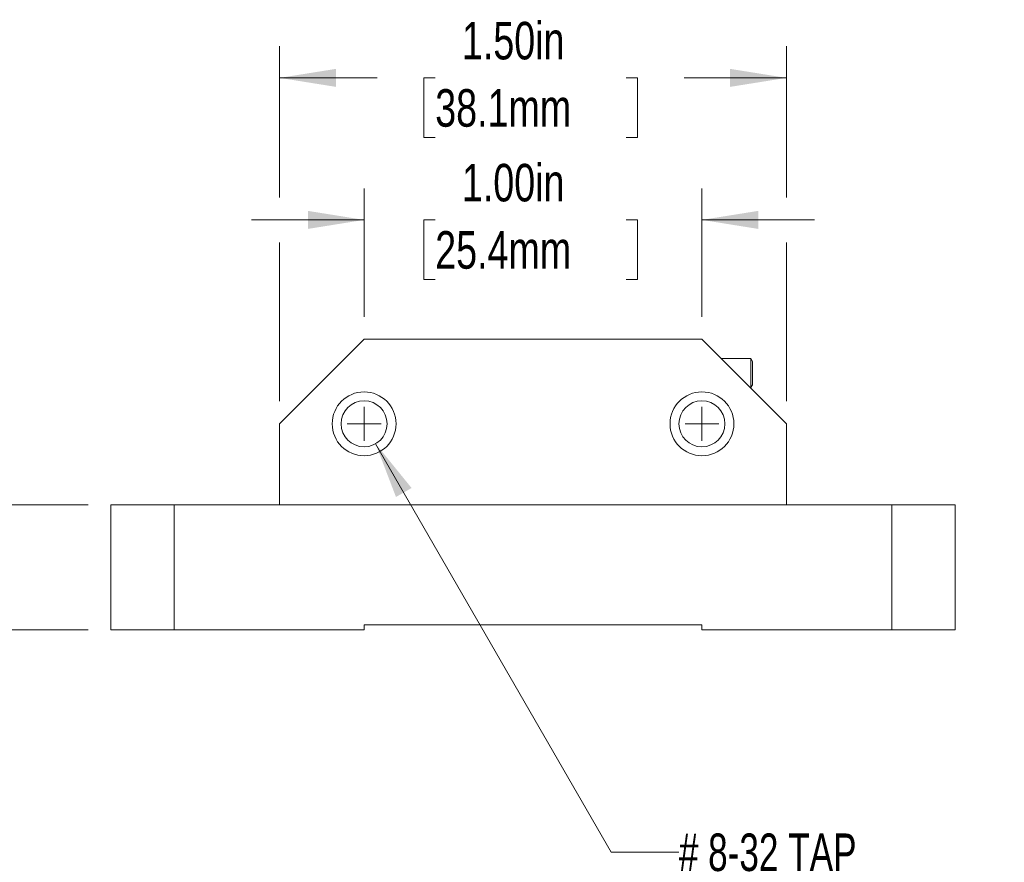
# Model space of a CAD drawing. Header units: inches. Extents: x 0.1 to 14.6, y 0 to 11.3.
# Tile 12 of 16: x 5.9 to 8.8, y 4.3 to 6.8. Entities that reach past the tile are written whole.
import ezdxf

# ---------------------------------------------------------------- set-up
doc = ezdxf.new("R2010")
doc.units = ezdxf.units.IN
doc.header["$LTSCALE"] = 1.333333
doc.header["$MEASUREMENT"] = 0
doc.styles.add('SLDTEXTSTYLE0', font='TXT', dxfattribs={"width": 0.75})
doc.styles.add('SLDTEXTSTYLE2', font='TXT', dxfattribs={"width": 0.7})
doc.dimstyles.new('SLDDIMSTYLE1', dxfattribs={"dimtxt": 0.111111, "dimasz": 0.166667, "dimexe": 0, "dimexo": 0.0625, "dimgap": 0.027778, "dimtad": 0, "dimtih": 1, "dimtoh": 1, "dimrnd": 1e-09, "dimzin": 4, "dimdsep": 46, "dimtxsty": 'SLDTEXTSTYLE0', "dimsah": 1, "dimcen": 0.09, "dimadec": 0, "dimazin": 1, "dimtfac": 1, "dimtofl": 0, "dimtmove": 0, "dimatfit": 3, "dimfxl": 1, "dimfrac": 2, "dimtolj": 1, "dimtzin": 12, "dimarcsym": 0})
doc.dimstyles.new('SLDDIMSTYLE7', dxfattribs={"dimtxt": 0.111111, "dimasz": 0.166667, "dimexe": 0, "dimexo": 0.0625, "dimgap": 0.027778, "dimtad": 0, "dimtih": 1, "dimtoh": 1, "dimrnd": 1e-09, "dimdsep": 46, "dimtxsty": 'SLDTEXTSTYLE0', "dimsah": 1, "dimcen": 0.09, "dimadec": 0, "dimazin": 2, "dimtfac": 1, "dimtmove": 0, "dimatfit": 0, "dimfxl": 1, "dimfrac": 2, "dimtolj": 1, "dimtzin": 12, "dimarcsym": 0})
doc.dimstyles.new('SLDDIMSTYLE8', dxfattribs={"dimtxt": 0.111111, "dimasz": 0.166667, "dimexe": 0, "dimexo": 0.0625, "dimgap": 0.027778, "dimtad": 0, "dimtih": 1, "dimtoh": 1, "dimrnd": 1e-09, "dimzin": 4, "dimdsep": 46, "dimtxsty": 'SLDTEXTSTYLE0', "dimsah": 1, "dimcen": 0.09, "dimadec": 0, "dimazin": 1, "dimtfac": 1, "dimtmove": 0, "dimatfit": 0, "dimfxl": 1, "dimfrac": 2, "dimtolj": 1, "dimtzin": 12, "dimarcsym": 0})
doc.dimstyles.new('SLDDIMSTYLE9', dxfattribs={"dimtxt": 0.111111, "dimasz": 0.166667, "dimexe": 0, "dimexo": 0.0625, "dimgap": 0.027778, "dimtad": 0, "dimtih": 1, "dimtoh": 1, "dimrnd": 1e-09, "dimzin": 12, "dimdsep": 46, "dimtxsty": 'SLDTEXTSTYLE0', "dimsah": 1, "dimcen": 0, "dimadec": 0, "dimazin": 3, "dimtfac": 1, "dimtofl": 0, "dimtmove": 0, "dimatfit": 3, "dimfxl": 1, "dimfrac": 2, "dimtolj": 1, "dimtzin": 12, "dimarcsym": 0})

# ---------------------------------------------------------------- blocks, each defined once
blk = doc.blocks.new('_D_9')
at = {"color": 7, "linetype": 'Continuous', "lineweight": 18}
for p, q in [((6.6549, 6.255), (6.6549, 6.7019)), ((8.1549, 6.255), (8.1549, 6.7019)), ((6.6549, 6.6085), (6.9434, 6.6085)), ((7.1154, 6.6085), (7.0817, 6.6085)), ((7.0817, 6.6085), (7.0817, 6.432)), ((7.6805, 6.6085), (7.7143, 6.6085)), ((7.7143, 6.6085), (7.7143, 6.432)), ((8.1549, 6.6085), (7.8525, 6.6085)), ((7.0817, 6.432), (7.1154, 6.432)), ((7.7143, 6.432), (7.6805, 6.432)), ((6.6549, 5.6516), (6.6549, 6.1216)), ((8.1549, 5.6516), (8.1549, 6.1216))]:
    blk.add_line(p, q, dxfattribs=at)
for points in [[(6.6549, 6.6085), (6.8216, 6.5819), (6.8216, 6.6352)], [(8.1549, 6.6085), (7.9883, 6.6352), (7.9883, 6.5819)]]:
    blk.add_solid(points, dxfattribs=at)
at = {"color": 7, "linetype": 'Continuous', "lineweight": 18, "char_height": 0.11111, "attachment_point": 1, "style": 'SLDTEXTSTYLE0'}
for s, insert in [('1.50in', (7.1944, 6.7743)), ('38.1mm', (7.1154, 6.5752))]:
    blk.add_mtext(s, dxfattribs=dict(at, insert=insert))
blk = doc.blocks.new('_D_10')
at = {"color": 7, "linetype": 'Continuous', "lineweight": 18}
for p, q in [((6.9049, 5.9016), (6.9049, 6.2816)), ((7.9049, 5.9016), (7.9049, 6.2816)), ((6.9049, 6.1883), (6.5716, 6.1883)), ((7.1154, 6.1883), (7.0817, 6.1883)), ((7.0817, 6.1883), (7.0817, 6.0118)), ((7.6805, 6.1883), (7.7143, 6.1883)), ((7.7143, 6.1883), (7.7143, 6.0118)), ((7.9049, 6.1883), (8.2383, 6.1883)), ((7.0817, 6.0118), (7.1154, 6.0118)), ((7.7143, 6.0118), (7.6805, 6.0118))]:
    blk.add_line(p, q, dxfattribs=at)
for points in [[(6.9049, 6.1883), (6.7383, 6.215), (6.7383, 6.1616)], [(7.9049, 6.1883), (8.0716, 6.1616), (8.0716, 6.215)]]:
    blk.add_solid(points, dxfattribs=at)
at = {"color": 7, "linetype": 'Continuous', "lineweight": 18, "char_height": 0.11111, "attachment_point": 1, "style": 'SLDTEXTSTYLE0'}
for s, insert in [('1.00in', (7.1944, 6.3541)), ('25.4mm', (7.1154, 6.155))]:
    blk.add_mtext(s, dxfattribs=dict(at, insert=insert))
blk = doc.blocks.new('_D_11')
at = {"color": 7, "linetype": 'Continuous', "lineweight": 18}
for p, q in [((6.9389, 5.526), (7.6365, 4.3178)), ((7.6365, 4.3178), (7.8365, 4.3178))]:
    blk.add_line(p, q, dxfattribs=at)
blk.add_solid([(6.9389, 5.526), (6.9992, 5.3684), (7.0454, 5.395)], dxfattribs=at)
at = {"color": 7, "linetype": 'Continuous', "lineweight": 18, "attachment_point": 1}
for s, insert, char_height, style in [('# 8-32 TAP', (7.8365, 4.3727), 0.11111, 'SLDTEXTSTYLE2'), ('FOR HCA3 FIBER BENCH WALL PLATE', (7.8365, 4.1961), 0.111111, 'SLDTEXTSTYLE0'), ('4 PLACES', (7.8365, 4.0196), 0.11111, 'SLDTEXTSTYLE0')]:
    blk.add_mtext(s, dxfattribs=dict(at, insert=insert, char_height=char_height, style=style))
blk = doc.blocks.new('_D_12')
at = {"color": 7, "linetype": 'Continuous', "lineweight": 18}
for p, q in [((5.6934, 5.3449), (5.6934, 5.6782)), ((6.0883, 5.3449), (5.6001, 5.3449)), ((6.0883, 4.9749), (5.6001, 4.9749)), ((5.6934, 4.5701), (5.6934, 4.9749)), ((4.7934, 4.5701), (4.7596, 4.5701)), ((4.7596, 4.5701), (4.7596, 4.3935)), ((5.2763, 4.5701), (5.3101, 4.5701)), ((5.3101, 4.5701), (5.3101, 4.3935)), ((5.4934, 4.5701), (5.6934, 4.5701)), ((4.7596, 4.3935), (4.7934, 4.3935)), ((5.3101, 4.3935), (5.2763, 4.3935))]:
    blk.add_line(p, q, dxfattribs=at)
for points in [[(5.6934, 5.3449), (5.7201, 5.5116), (5.6668, 5.5116)], [(5.6934, 4.9749), (5.6668, 4.8082), (5.7201, 4.8082)]]:
    blk.add_solid(points, dxfattribs=at)
at = {"color": 7, "linetype": 'Continuous', "lineweight": 18, "char_height": 0.11111, "attachment_point": 1, "style": 'SLDTEXTSTYLE0'}
for s, insert in [('0.37in', (4.8312, 4.7358)), ('9.4mm', (4.7934, 4.5367))]:
    blk.add_mtext(s, dxfattribs=dict(at, insert=insert))
blk = doc.blocks.new('SW_CENTERMARKSYMBOL_5')
at = {"color": 0, "linetype": 'Continuous', "lineweight": 0}
for q in [(0, 0.05), (-0.05, 0), (0, -0.05), (0.05, 0)]:
    blk.add_line((0, 0), q, dxfattribs=at)
blk = doc.blocks.new('SW_CENTERMARKSYMBOL_6')
at = {"color": 0, "linetype": 'Continuous', "lineweight": 0}
for q in [(0, 0.05), (-0.05, 0), (0, -0.05), (0.05, 0)]:
    blk.add_line((0, 0), q, dxfattribs=at)

msp = doc.modelspace()

# ---------------------------------------------------------------- linework, layer by layer
at = {"color": 7, "linetype": 'Continuous', "lineweight": 18}
for p, q in [((6.9049, 5.8349), (6.6549, 5.5849)), ((7.9049, 5.8349), (6.9049, 5.8349)), ((8.1549, 5.5849), (7.9049, 5.8349)), ((8.0499, 5.7779), (7.9619, 5.7779)), ((8.0549, 5.7693), (8.0499, 5.7779)), ((8.0499, 5.6999), (8.0499, 5.7779)), ((8.0549, 5.7693), (8.0549, 5.707)), ((6.8029, 5.7328), (6.8025, 5.7332)), ((8.0479, 5.6919), (8.0499, 5.6919)), ((8.0499, 5.6919), (8.0549, 5.7006)), ((8.0499, 5.6919), (8.0499, 5.6999)), ((8.0549, 5.707), (8.0549, 5.7006)), ((6.6549, 5.5849), (6.6549, 5.3449)), ((8.1549, 5.3449), (8.1549, 5.5849)), ((6.1549, 4.9749), (6.1549, 5.3449)), ((6.1549, 5.3449), (6.3424, 5.3449)), ((6.3424, 5.3449), (6.3424, 4.9749)), ((6.3424, 5.3449), (8.4674, 5.3449)), ((6.6549, 5.3449), (8.1549, 5.3449)), ((8.4674, 4.9749), (8.4674, 5.3449)), ((8.4674, 5.3449), (8.6549, 5.3449)), ((8.6549, 5.3449), (8.6549, 4.9749)), ((6.9049, 4.9899), (7.9049, 4.9899)), ((6.9049, 4.9749), (6.9049, 4.9899)), ((7.9049, 4.9899), (7.9049, 4.9749)), ((6.3424, 4.9749), (6.1549, 4.9749)), ((6.3424, 4.9749), (6.9049, 4.9749)), ((7.9049, 4.9749), (8.4674, 4.9749)), ((8.6549, 4.9749), (8.4674, 4.9749))]:
    msp.add_line(p, q, dxfattribs=at)
for centre, radius in [((6.9049, 5.5849), 0.0945), ((7.9049, 5.5849), 0.0945), ((6.9049, 5.5849), 0.068), ((7.9049, 5.5849), 0.068)]:
    msp.add_circle(centre, radius, dxfattribs=at)

# ---------------------------------------------------------------- block references
at = {"color": 7, "linetype": 'Continuous', "lineweight": 0}
for name, p in [('SW_CENTERMARKSYMBOL_6', (6.9049, 5.5849)), ('SW_CENTERMARKSYMBOL_5', (7.9049, 5.5849))]:
    msp.add_blockref(name, p, dxfattribs=at)

# ---------------------------------------------------------------- dimensions: what is measured, and where the dimension line sits
at = {"color": 7, "linetype": 'Continuous', "lineweight": 18}
for base, p1, p2, dimstyle, picture, middle in [((6.6549, 6.6085), (8.1549, 5.5849), (6.6549, 5.5849), 'SLDDIMSTYLE1', '_D_9', (7.398, 6.6085)), ((6.9049, 6.1883), (7.9049, 5.8349), (6.9049, 5.8349), 'SLDDIMSTYLE8', '_D_10', (7.398, 6.1883))]:
    dim = msp.add_linear_dim(base=base, p1=p1, p2=p2, dimstyle=dimstyle, dxfattribs=at)
    dim.commit()
    dim.dimension.update_dxf_attribs({"geometry": picture, "text_midpoint": middle, "dimtype": 160})
dim = msp.add_linear_dim(base=(5.6934, 4.9749), p1=(6.1549, 5.3449), p2=(6.1549, 4.9749), angle=90, dimstyle='SLDDIMSTYLE7', dxfattribs=at)
dim.commit()
dim.dimension.update_dxf_attribs({"geometry": '_D_12', "text_midpoint": (5.6934, 4.5701), "dimtype": 160})
dim = msp.add_diameter_dim_2p(p1=(6.8709, 5.6438), p2=(6.9389, 5.526), text='# 8-32 TAP\\PFOR HCA3 FIBER BENCH WALL PLATE \\P4 PLACES', dimstyle='SLDDIMSTYLE9', override={"dimpost": '<>'}, dxfattribs=at)
dim.commit()
dim.dimension.update_dxf_attribs({"geometry": '_D_11', "text_midpoint": (9.1376, 4.3178), "dimtype": 163})

doc.saveas('drawing.dxf')
